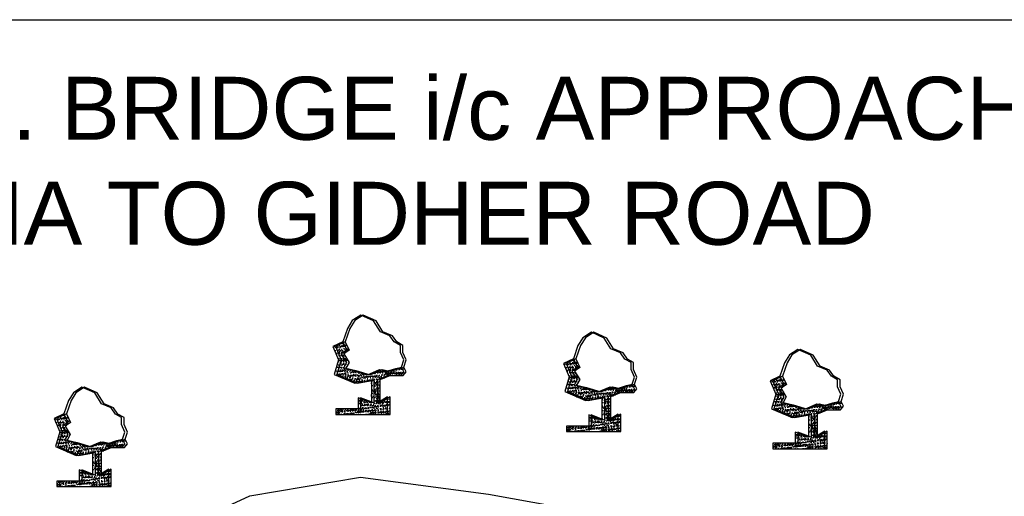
# Model space of a CAD drawing. Header units: inches. Extents: x -1841658761 to 3039153, y 1727 to 2165588347.
# Tile 22 of 41: x 10733 to 10816, y 4579 to 4619. Entities that reach past the tile are written whole.
import ezdxf

# ---------------------------------------------------------------- set-up
doc = ezdxf.new("R2010")
doc.units = ezdxf.units.IN
doc.header["$MEASUREMENT"] = 0
pattern_1 = [(50, (9851.66053, 4418.0434), (0.5715667, -0.0500056), [0.05976563, -0.65742187]), (355, (9851.66053, 4418.0434), (-0.11056747, 0.5994031), [0.0478125, -0.5259375]), (100.451444, (9851.70816, 4418.03924), (0.46099924, 0.5493975), [0.05079297, -0.55872262]), (46.1842, (9851.6605, 4418.2028), (0.85045794, -0.1318982), [0.0896484, -0.9861328]), (96.63564, (9851.7314, 4418.1918), (0.74480874, 0.77625076), [0.0761895, -0.8380844]), (351.18416, (9851.6605, 4418.2028), (0.7448087, 0.77625076), [0.07171875, -0.78890625]), (21, (9851.7402, 4418.16294), (0.4756603, -0.32083693), [0.05976563, -0.65742187]), (326, (9851.7402, 4418.16294), (0.1938919, 0.57785394), [0.0478125, -0.5259375]), (71.451445, (9851.77986, 4418.1362), (0.6695522, 0.257017), [0.05079296, -0.55872262]), (37.5, (9851.66053, 4418.0434), (0.009689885, 0.26527479), [0, -0.5195625, 0, -0.53390625, 0, -0.52792969]), (7.5, (9851.66053, 4418.0434), (0.20963354, 0.31429683), [0, -0.30440625, 0, -0.507609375, 0, -0.20121094]), (327.5, (9851.48283, 4418.0434), (0.425389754, -0.017973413), [0, -0.19921875, 0, -0.6215625, 0, -0.82476562]), (317.5, (9851.40314, 4418.0434), (0.46472648, 0.07977116), [0, -0.25898437, 0, -0.41278125, 0, -0.58570312])]
pattern_2 = [(50, (9834.25493, 4419.4921), (0.5715667, -0.0500056), [0.05976563, -0.65742187]), (355, (9834.2549, 4419.4921), (-0.11056747, 0.5994031), [0.0478125, -0.5259375]), (100.451444, (9834.30256, 4419.48795), (0.46099924, 0.5493975), [0.05079297, -0.55872262]), (46.1842, (9834.2549, 4419.6515), (0.85045794, -0.1318982), [0.0896484, -0.9861328]), (96.63564, (9834.3258, 4419.6405), (0.74480874, 0.77625076), [0.0761895, -0.8380844]), (351.18416, (9834.2549, 4419.6515), (0.7448087, 0.77625076), [0.07171875, -0.78890625]), (21, (9834.3346, 4419.61164), (0.4756603, -0.32083693), [0.05976563, -0.65742187]), (326, (9834.3346, 4419.61164), (0.1938919, 0.57785394), [0.0478125, -0.5259375]), (71.451445, (9834.37425, 4419.5849), (0.6695522, 0.257017), [0.05079296, -0.55872262]), (37.5, (9834.25493, 4419.49211), (0.009689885, 0.26527479), [0, -0.5195625, 0, -0.53390625, 0, -0.52792969]), (7.5, (9834.25493, 4419.4921), (0.20963354, 0.31429683), [0, -0.30440625, 0, -0.507609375, 0, -0.20121094]), (327.5, (9834.07722, 4419.49211), (0.425389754, -0.017973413), [0, -0.19921875, 0, -0.6215625, 0, -0.82476562]), (317.5, (9833.99754, 4419.4921), (0.46472648, 0.07977116), [0, -0.25898437, 0, -0.41278125, 0, -0.58570312])]
pattern_3 = [(50, (9814.8197, 4420.94123), (0.5715667, -0.0500056), [0.05976563, -0.65742187]), (355, (9814.8197, 4420.94123), (-0.11056747, 0.5994031), [0.0478125, -0.5259375]), (100.451444, (9814.8673, 4420.93707), (0.46099924, 0.5493975), [0.05079297, -0.55872262]), (46.1842, (9814.8197, 4421.1006), (0.85045794, -0.1318982), [0.0896484, -0.9861328]), (96.63564, (9814.89055, 4421.0896), (0.74480874, 0.77625076), [0.0761895, -0.8380844]), (351.18416, (9814.8197, 4421.1006), (0.7448087, 0.77625076), [0.07171875, -0.78890625]), (21, (9814.89937, 4421.06076), (0.4756603, -0.32083693), [0.05976563, -0.65742187]), (326, (9814.89937, 4421.06076), (0.1938919, 0.57785394), [0.0478125, -0.5259375]), (71.451445, (9814.939, 4421.03403), (0.6695522, 0.257017), [0.05079296, -0.55872262]), (37.5, (9814.81968, 4420.94123), (0.009689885, 0.26527479), [0, -0.5195625, 0, -0.53390625, 0, -0.52792969]), (7.5, (9814.81968, 4420.94123), (0.20963354, 0.31429683), [0, -0.30440625, 0, -0.507609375, 0, -0.20121094]), (327.5, (9814.64198, 4420.94123), (0.425389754, -0.017973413), [0, -0.19921875, 0, -0.6215625, 0, -0.82476562]), (317.5, (9814.5623, 4420.94123), (0.46472648, 0.07977116), [0, -0.25898437, 0, -0.41278125, 0, -0.58570312])]
pattern_4 = [(50, (9791.32306, 4414.856), (0.5715667, -0.0500056), [0.05976563, -0.65742187]), (355, (9791.32306, 4414.856), (-0.11056747, 0.5994031), [0.0478125, -0.5259375]), (100.451444, (9791.3707, 4414.85184), (0.46099924, 0.5493975), [0.05079297, -0.55872262]), (46.1842, (9791.32306, 4415.0154), (0.85045794, -0.1318982), [0.0896484, -0.9861328]), (96.63564, (9791.3939, 4415.0044), (0.74480874, 0.77625076), [0.0761895, -0.8380844]), (351.18416, (9791.32306, 4415.0154), (0.7448087, 0.77625076), [0.07171875, -0.78890625]), (21, (9791.40274, 4414.97553), (0.4756603, -0.32083693), [0.05976563, -0.65742187]), (326, (9791.40274, 4414.97553), (0.1938919, 0.57785394), [0.0478125, -0.5259375]), (71.451445, (9791.4424, 4414.9488), (0.6695522, 0.257017), [0.05079296, -0.55872262]), (37.5, (9791.32306, 4414.856), (0.009689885, 0.26527479), [0, -0.5195625, 0, -0.53390625, 0, -0.52792969]), (7.5, (9791.32306, 4414.856), (0.20963354, 0.31429683), [0, -0.30440625, 0, -0.507609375, 0, -0.20121094]), (327.5, (9791.14535, 4414.856), (0.425389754, -0.017973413), [0, -0.19921875, 0, -0.6215625, 0, -0.82476562]), (317.5, (9791.06566, 4414.856), (0.46472648, 0.07977116), [0, -0.25898437, 0, -0.41278125, 0, -0.58570312])]

msp = doc.modelspace()

# ---------------------------------------------------------------- hatches: boundary and pattern name
at = {"ltscale": 0.02}
h = msp.add_hatch(dxfattribs=at)
h.set_pattern_fill('AR-CONC', color=256, scale=0.079687)
h.set_pattern_definition([(50, (9814.6072, 4420.94123), (0.5715667, -0.0500056), [0.05976563, -0.65742187]), (355, (9814.6072, 4420.94123), (-0.11056747, 0.5994031), [0.0478125, -0.5259375]), (100.451444, (9814.6548, 4420.93707), (0.46099924, 0.5493975), [0.05079297, -0.55872262]), (46.1842, (9814.6072, 4421.1006), (0.85045794, -0.1318982), [0.0896484, -0.9861328]), (96.63564, (9814.67805, 4421.0896), (0.74480874, 0.77625076), [0.0761895, -0.8380844]), (351.18416, (9814.6072, 4421.1006), (0.7448087, 0.77625076), [0.07171875, -0.78890625]), (21, (9814.68687, 4421.06076), (0.4756603, -0.32083693), [0.05976563, -0.65742187]), (326, (9814.68687, 4421.06076), (0.1938919, 0.57785394), [0.0478125, -0.5259375]), (71.451445, (9814.7265, 4421.03403), (0.6695522, 0.257017), [0.05079296, -0.55872262]), (37.5, (9814.60718, 4420.94123), (0.009689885, 0.26527479), [0, -0.5195625, 0, -0.53390625, 0, -0.52792969]), (7.5, (9814.60718, 4420.94123), (0.20963354, 0.31429683), [0, -0.30440625, 0, -0.507609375, 0, -0.20121094]), (327.5, (9814.42948, 4420.94123), (0.425389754, -0.017973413), [0, -0.19921875, 0, -0.6215625, 0, -0.82476562]), (317.5, (9814.3498, 4420.94123), (0.46472648, 0.07977116), [0, -0.25898437, 0, -0.41278125, 0, -0.58570312])])
h.paths.add_polyline_path([(10760.15252, 4590.00202), (10760.42342, 4590.48947), (10759.98095, 4591.20259), (10760.44147, 4591.5095), (10760.09808, 4592.22345), (10759.27063, 4591.83284), (10759.75331, 4590.707), (10759.38557, 4589.46626), (10761.13236, 4588.73101), (10762.50986, 4588.9786), (10762.50986, 4587.06661), (10761.39116, 4587.49951), (10761.39116, 4586.56155), (10759.51461, 4586.56155), (10759.51461, 4586.09258), (10763.88118, 4586.09258), (10763.88118, 4587.57167), (10763.05118, 4587.06661), (10763.05118, 4589.05075), (10763.89012, 4589.38945), (10764.98164, 4589.38945), (10765.24111, 4589.69779), (10765.04156, 4590.09676), (10764.56966, 4589.98411), (10763.82526, 4589.73908), (10763.20794, 4589.88428), (10762.20028, 4589.4396), (10761.00131, 4589.81245)])
h = msp.add_hatch(dxfattribs=at)
h.set_pattern_fill('AR-CONC', color=256, scale=0.079687)
h.set_pattern_definition(pattern_3)
h.paths.add_polyline_path([(10760.36502, 4590.00202), (10760.63592, 4590.48947), (10760.19345, 4591.20259), (10760.65397, 4591.5095), (10760.31058, 4592.22345), (10759.48313, 4591.83284), (10759.96581, 4590.707), (10759.59807, 4589.46626), (10761.34486, 4588.73101), (10762.72236, 4588.9786), (10762.72236, 4587.06661), (10761.60366, 4587.49951), (10761.60366, 4586.56155), (10759.72711, 4586.56155), (10759.72711, 4586.09258), (10764.09368, 4586.09258), (10764.09368, 4587.57167), (10763.26368, 4587.06661), (10763.26368, 4589.05075), (10764.10262, 4589.38945), (10765.19414, 4589.38945), (10765.45361, 4589.69779), (10765.25406, 4590.09676), (10764.78216, 4589.98411), (10764.03776, 4589.73908), (10763.42044, 4589.88428), (10762.41278, 4589.4396), (10761.21381, 4589.81245)])
h = msp.add_hatch(dxfattribs=at)
h.set_pattern_fill('AR-CONC', color=256, scale=0.079687)
h.set_pattern_definition(pattern_3)
h.paths.add_polyline_path([(10760.36502, 4590.00202), (10760.63592, 4590.48947), (10760.19345, 4591.20259), (10760.65397, 4591.5095), (10760.31058, 4592.22345), (10759.48313, 4591.83284), (10759.96581, 4590.707), (10759.59807, 4589.46626), (10761.34486, 4588.73101), (10762.72236, 4588.9786), (10762.72236, 4587.06661), (10761.60366, 4587.49951), (10761.60366, 4586.56155), (10759.72711, 4586.56155), (10759.72711, 4586.09258), (10764.09368, 4586.09258), (10764.09368, 4587.57167), (10763.26368, 4587.06661), (10763.26368, 4589.05075), (10764.10262, 4589.38945), (10765.19414, 4589.38945), (10765.45361, 4589.69779), (10765.25406, 4590.09676), (10764.78216, 4589.98411), (10764.03776, 4589.73908), (10763.42044, 4589.88428), (10762.41278, 4589.4396), (10761.21381, 4589.81245)])
h = msp.add_hatch(dxfattribs=at)
h.set_pattern_fill('AR-CONC', color=256, scale=0.079687)
h.set_pattern_definition([(50, (9834.04243, 4419.4921), (0.5715667, -0.0500056), [0.05976563, -0.65742187]), (355, (9834.0424, 4419.4921), (-0.11056747, 0.5994031), [0.0478125, -0.5259375]), (100.451444, (9834.09006, 4419.48795), (0.46099924, 0.5493975), [0.05079297, -0.55872262]), (46.1842, (9834.0424, 4419.6515), (0.85045794, -0.1318982), [0.0896484, -0.9861328]), (96.63564, (9834.1133, 4419.6405), (0.74480874, 0.77625076), [0.0761895, -0.8380844]), (351.18416, (9834.0424, 4419.6515), (0.7448087, 0.77625076), [0.07171875, -0.78890625]), (21, (9834.1221, 4419.61164), (0.4756603, -0.32083693), [0.05976563, -0.65742187]), (326, (9834.1221, 4419.61164), (0.1938919, 0.57785394), [0.0478125, -0.5259375]), (71.451445, (9834.16175, 4419.5849), (0.6695522, 0.257017), [0.05079296, -0.55872262]), (37.5, (9834.04243, 4419.49211), (0.009689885, 0.26527479), [0, -0.5195625, 0, -0.53390625, 0, -0.52792969]), (7.5, (9834.04243, 4419.4921), (0.20963354, 0.31429683), [0, -0.30440625, 0, -0.507609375, 0, -0.20121094]), (327.5, (9833.86472, 4419.49211), (0.425389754, -0.017973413), [0, -0.19921875, 0, -0.6215625, 0, -0.82476562]), (317.5, (9833.78504, 4419.4921), (0.46472648, 0.07977116), [0, -0.25898437, 0, -0.41278125, 0, -0.58570312])])
h.paths.add_polyline_path([(10779.58777, 4588.5529), (10779.85866, 4589.04035), (10779.4162, 4589.75347), (10779.87672, 4590.06038), (10779.53332, 4590.77433), (10778.70588, 4590.38372), (10779.18856, 4589.25788), (10778.82081, 4588.01714), (10780.56761, 4587.28189), (10781.9451, 4587.52948), (10781.9451, 4585.61749), (10780.82641, 4586.05039), (10780.82641, 4585.11243), (10778.94985, 4585.11243), (10778.94985, 4584.64346), (10783.31643, 4584.64346), (10783.31643, 4586.12255), (10782.48643, 4585.61749), (10782.48643, 4587.60163), (10783.32536, 4587.94033), (10784.41689, 4587.94033), (10784.67636, 4588.24867), (10784.47681, 4588.64764), (10784.00491, 4588.53499), (10783.26051, 4588.28996), (10782.64319, 4588.43516), (10781.63553, 4587.99048), (10780.43656, 4588.36333)])
h = msp.add_hatch(dxfattribs=at)
h.set_pattern_fill('AR-CONC', color=256, scale=0.079687)
h.set_pattern_definition(pattern_2)
h.paths.add_polyline_path([(10779.80027, 4588.5529), (10780.07116, 4589.04035), (10779.6287, 4589.75347), (10780.08922, 4590.06038), (10779.74582, 4590.77433), (10778.91838, 4590.38372), (10779.40106, 4589.25788), (10779.03331, 4588.01714), (10780.78011, 4587.28189), (10782.1576, 4587.52948), (10782.1576, 4585.61749), (10781.03891, 4586.05039), (10781.03891, 4585.11243), (10779.16235, 4585.11243), (10779.16235, 4584.64346), (10783.52893, 4584.64346), (10783.52893, 4586.12255), (10782.69893, 4585.61749), (10782.69893, 4587.60163), (10783.53786, 4587.94033), (10784.62939, 4587.94033), (10784.88886, 4588.24867), (10784.68931, 4588.64764), (10784.21741, 4588.53499), (10783.47301, 4588.28996), (10782.85569, 4588.43516), (10781.84803, 4587.99048), (10780.64906, 4588.36333)])
h = msp.add_hatch(dxfattribs=at)
h.set_pattern_fill('AR-CONC', color=256, scale=0.079687)
h.set_pattern_definition(pattern_2)
h.paths.add_polyline_path([(10779.80027, 4588.5529), (10780.07116, 4589.04035), (10779.6287, 4589.75347), (10780.08922, 4590.06038), (10779.74582, 4590.77433), (10778.91838, 4590.38372), (10779.40106, 4589.25788), (10779.03331, 4588.01714), (10780.78011, 4587.28189), (10782.1576, 4587.52948), (10782.1576, 4585.61749), (10781.03891, 4586.05039), (10781.03891, 4585.11243), (10779.16235, 4585.11243), (10779.16235, 4584.64346), (10783.52893, 4584.64346), (10783.52893, 4586.12255), (10782.69893, 4585.61749), (10782.69893, 4587.60163), (10783.53786, 4587.94033), (10784.62939, 4587.94033), (10784.88886, 4588.24867), (10784.68931, 4588.64764), (10784.21741, 4588.53499), (10783.47301, 4588.28996), (10782.85569, 4588.43516), (10781.84803, 4587.99048), (10780.64906, 4588.36333)])
h = msp.add_hatch(dxfattribs=at)
h.set_pattern_fill('AR-CONC', color=256, scale=0.079687)
h.set_pattern_definition([(50, (9851.44803, 4418.0434), (0.5715667, -0.0500056), [0.05976563, -0.65742187]), (355, (9851.44803, 4418.0434), (-0.11056747, 0.5994031), [0.0478125, -0.5259375]), (100.451444, (9851.49566, 4418.03924), (0.46099924, 0.5493975), [0.05079297, -0.55872262]), (46.1842, (9851.448, 4418.2028), (0.85045794, -0.1318982), [0.0896484, -0.9861328]), (96.63564, (9851.5189, 4418.1918), (0.74480874, 0.77625076), [0.0761895, -0.8380844]), (351.18416, (9851.448, 4418.2028), (0.7448087, 0.77625076), [0.07171875, -0.78890625]), (21, (9851.5277, 4418.16294), (0.4756603, -0.32083693), [0.05976563, -0.65742187]), (326, (9851.5277, 4418.16294), (0.1938919, 0.57785394), [0.0478125, -0.5259375]), (71.451445, (9851.56736, 4418.1362), (0.6695522, 0.257017), [0.05079296, -0.55872262]), (37.5, (9851.44803, 4418.0434), (0.009689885, 0.26527479), [0, -0.5195625, 0, -0.53390625, 0, -0.52792969]), (7.5, (9851.44803, 4418.0434), (0.20963354, 0.31429683), [0, -0.30440625, 0, -0.507609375, 0, -0.20121094]), (327.5, (9851.27033, 4418.0434), (0.425389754, -0.017973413), [0, -0.19921875, 0, -0.6215625, 0, -0.82476562]), (317.5, (9851.19064, 4418.0434), (0.46472648, 0.07977116), [0, -0.25898437, 0, -0.41278125, 0, -0.58570312])])
h.paths.add_polyline_path([(10796.99338, 4587.10419), (10797.26427, 4587.59164), (10796.8218, 4588.30476), (10797.28232, 4588.61167), (10796.93893, 4589.32562), (10796.11149, 4588.93502), (10796.59416, 4587.80917), (10796.22642, 4586.56844), (10797.97321, 4585.83319), (10799.35071, 4586.08078), (10799.35071, 4584.16878), (10798.23201, 4584.60169), (10798.23201, 4583.66373), (10796.35546, 4583.66373), (10796.35546, 4583.19475), (10800.72203, 4583.19475), (10800.72203, 4584.67384), (10799.89203, 4584.16878), (10799.89203, 4586.15293), (10800.73097, 4586.49163), (10801.8225, 4586.49163), (10802.08196, 4586.79996), (10801.88241, 4587.19893), (10801.41051, 4587.08628), (10800.66611, 4586.84125), (10800.0488, 4586.98645), (10799.04113, 4586.54177), (10797.84217, 4586.91463)])
h = msp.add_hatch(dxfattribs=at)
h.set_pattern_fill('AR-CONC', color=256, scale=0.079687)
h.set_pattern_definition(pattern_1)
h.paths.add_polyline_path([(10797.20588, 4587.10419), (10797.47677, 4587.59164), (10797.0343, 4588.30476), (10797.49482, 4588.61167), (10797.15143, 4589.32562), (10796.32399, 4588.93502), (10796.80666, 4587.80917), (10796.43892, 4586.56844), (10798.18571, 4585.83319), (10799.56321, 4586.08078), (10799.56321, 4584.16878), (10798.44451, 4584.60169), (10798.44451, 4583.66373), (10796.56796, 4583.66373), (10796.56796, 4583.19475), (10800.93453, 4583.19475), (10800.93453, 4584.67384), (10800.10453, 4584.16878), (10800.10453, 4586.15293), (10800.94347, 4586.49163), (10802.035, 4586.49163), (10802.29446, 4586.79996), (10802.09491, 4587.19893), (10801.62301, 4587.08628), (10800.87861, 4586.84125), (10800.2613, 4586.98645), (10799.25363, 4586.54177), (10798.05467, 4586.91463)])
h = msp.add_hatch(dxfattribs=at)
h.set_pattern_fill('AR-CONC', color=256, scale=0.079687)
h.set_pattern_definition(pattern_1)
h.paths.add_polyline_path([(10797.20588, 4587.10419), (10797.47677, 4587.59164), (10797.0343, 4588.30476), (10797.49482, 4588.61167), (10797.15143, 4589.32562), (10796.32399, 4588.93502), (10796.80666, 4587.80917), (10796.43892, 4586.56844), (10798.18571, 4585.83319), (10799.56321, 4586.08078), (10799.56321, 4584.16878), (10798.44451, 4584.60169), (10798.44451, 4583.66373), (10796.56796, 4583.66373), (10796.56796, 4583.19475), (10800.93453, 4583.19475), (10800.93453, 4584.67384), (10800.10453, 4584.16878), (10800.10453, 4586.15293), (10800.94347, 4586.49163), (10802.035, 4586.49163), (10802.29446, 4586.79996), (10802.09491, 4587.19893), (10801.62301, 4587.08628), (10800.87861, 4586.84125), (10800.2613, 4586.98645), (10799.25363, 4586.54177), (10798.05467, 4586.91463)])
h = msp.add_hatch(dxfattribs=at)
h.set_pattern_fill('AR-CONC', color=256, scale=0.079687)
h.set_pattern_definition([(50, (9791.11056, 4414.856), (0.5715667, -0.0500056), [0.05976563, -0.65742187]), (355, (9791.11056, 4414.856), (-0.11056747, 0.5994031), [0.0478125, -0.5259375]), (100.451444, (9791.1582, 4414.85184), (0.46099924, 0.5493975), [0.05079297, -0.55872262]), (46.1842, (9791.11056, 4415.0154), (0.85045794, -0.1318982), [0.0896484, -0.9861328]), (96.63564, (9791.1814, 4415.0044), (0.74480874, 0.77625076), [0.0761895, -0.8380844]), (351.18416, (9791.11056, 4415.0154), (0.7448087, 0.77625076), [0.07171875, -0.78890625]), (21, (9791.19024, 4414.97553), (0.4756603, -0.32083693), [0.05976563, -0.65742187]), (326, (9791.19024, 4414.97553), (0.1938919, 0.57785394), [0.0478125, -0.5259375]), (71.451445, (9791.2299, 4414.9488), (0.6695522, 0.257017), [0.05079296, -0.55872262]), (37.5, (9791.11056, 4414.856), (0.009689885, 0.26527479), [0, -0.5195625, 0, -0.53390625, 0, -0.52792969]), (7.5, (9791.11056, 4414.856), (0.20963354, 0.31429683), [0, -0.30440625, 0, -0.507609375, 0, -0.20121094]), (327.5, (9790.93285, 4414.856), (0.425389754, -0.017973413), [0, -0.19921875, 0, -0.6215625, 0, -0.82476562]), (317.5, (9790.85316, 4414.856), (0.46472648, 0.07977116), [0, -0.25898437, 0, -0.41278125, 0, -0.58570312])])
h.paths.add_polyline_path([(10736.6559, 4583.91679), (10736.92679, 4584.40424), (10736.48433, 4585.11736), (10736.94485, 4585.42427), (10736.60145, 4586.13822), (10735.77401, 4585.74762), (10736.25668, 4584.62177), (10735.88894, 4583.38103), (10737.63574, 4582.64578), (10739.01323, 4582.89338), (10739.01323, 4580.98138), (10737.89453, 4581.41428), (10737.89453, 4580.47632), (10736.01798, 4580.47632), (10736.01798, 4580.00735), (10740.38456, 4580.00735), (10740.38456, 4581.48644), (10739.55455, 4580.98138), (10739.55455, 4582.96552), (10740.39349, 4583.30422), (10741.48502, 4583.30422), (10741.74448, 4583.61256), (10741.54494, 4584.01153), (10741.07304, 4583.89888), (10740.32864, 4583.65385), (10739.71132, 4583.79905), (10738.70365, 4583.35437), (10737.50469, 4583.72723)])
h = msp.add_hatch(dxfattribs=at)
h.set_pattern_fill('AR-CONC', color=256, scale=0.079687)
h.set_pattern_definition(pattern_4)
h.paths.add_polyline_path([(10736.8684, 4583.91679), (10737.13929, 4584.40424), (10736.69683, 4585.11736), (10737.15735, 4585.42427), (10736.81395, 4586.13822), (10735.98651, 4585.74762), (10736.46918, 4584.62177), (10736.10144, 4583.38103), (10737.84824, 4582.64578), (10739.22573, 4582.89338), (10739.22573, 4580.98138), (10738.10703, 4581.41428), (10738.10703, 4580.47632), (10736.23048, 4580.47632), (10736.23048, 4580.00735), (10740.59706, 4580.00735), (10740.59706, 4581.48644), (10739.76705, 4580.98138), (10739.76705, 4582.96552), (10740.60599, 4583.30422), (10741.69752, 4583.30422), (10741.95698, 4583.61256), (10741.75744, 4584.01153), (10741.28554, 4583.89888), (10740.54114, 4583.65385), (10739.92382, 4583.79905), (10738.91615, 4583.35437), (10737.71719, 4583.72723)])
h = msp.add_hatch(dxfattribs=at)
h.set_pattern_fill('AR-CONC', color=256, scale=0.079687)
h.set_pattern_definition(pattern_4)
h.paths.add_polyline_path([(10736.8684, 4583.91679), (10737.13929, 4584.40424), (10736.69683, 4585.11736), (10737.15735, 4585.42427), (10736.81395, 4586.13822), (10735.98651, 4585.74762), (10736.46918, 4584.62177), (10736.10144, 4583.38103), (10737.84824, 4582.64578), (10739.22573, 4582.89338), (10739.22573, 4580.98138), (10738.10703, 4581.41428), (10738.10703, 4580.47632), (10736.23048, 4580.47632), (10736.23048, 4580.00735), (10740.59706, 4580.00735), (10740.59706, 4581.48644), (10739.76705, 4580.98138), (10739.76705, 4582.96552), (10740.60599, 4583.30422), (10741.69752, 4583.30422), (10741.95698, 4583.61256), (10741.75744, 4584.01153), (10741.28554, 4583.89888), (10740.54114, 4583.65385), (10739.92382, 4583.79905), (10738.91615, 4583.35437), (10737.71719, 4583.72723)])

# ---------------------------------------------------------------- linework, layer by layer
for p, q in [((10546.34989, 4619.39741), (10902.89181, 4619.39741)), ((10546.56239, 4619.39741), (10903.10431, 4619.39741)), ((10546.56239, 4619.39741), (10903.10431, 4619.39741)), ((10761.61504, 4594.47515), (10760.90253, 4594.01562)), ((10761.82754, 4594.47515), (10761.11503, 4594.01562)), ((10761.82754, 4594.47515), (10761.11503, 4594.01562)), ((10762.6953, 4593.99264), (10761.61504, 4594.47515)), ((10762.9078, 4593.99264), (10761.82754, 4594.47515)), ((10762.9078, 4593.99264), (10761.82754, 4594.47515)), ((10760.48881, 4593.3493), (10760.09808, 4592.22345)), ((10760.70131, 4593.3493), (10760.31058, 4592.22345)), ((10760.70131, 4593.3493), (10760.31058, 4592.22345)), ((10760.90253, 4594.01562), (10760.48881, 4593.3493)), ((10761.11503, 4594.01562), (10760.70131, 4593.3493)), ((10761.11503, 4594.01562), (10760.70131, 4593.3493)), ((10763.2699, 4593.07358), (10762.6953, 4593.99264)), ((10763.4824, 4593.07358), (10762.9078, 4593.99264)), ((10763.4824, 4593.07358), (10762.9078, 4593.99264)), ((10764.07435, 4592.72893), (10763.2699, 4593.07358)), ((10764.28685, 4592.72893), (10763.4824, 4593.07358)), ((10764.28685, 4592.72893), (10763.4824, 4593.07358)), ((10764.443, 4592.21135), (10764.07435, 4592.72893)), ((10764.6555, 4592.21135), (10764.28685, 4592.72893)), ((10764.6555, 4592.21135), (10764.28685, 4592.72893)), ((10780.33777, 4592.5665), (10779.92405, 4591.90018)), ((10780.55027, 4592.5665), (10780.13655, 4591.90018)), ((10780.55027, 4592.5665), (10780.13655, 4591.90018)), ((10781.05028, 4593.02603), (10780.33777, 4592.5665)), ((10781.26278, 4593.02603), (10780.55027, 4592.5665)), ((10781.26278, 4593.02603), (10780.55027, 4592.5665)), ((10782.13055, 4592.54352), (10781.05028, 4593.02603)), ((10782.34305, 4592.54352), (10781.26278, 4593.02603)), ((10782.34305, 4592.54352), (10781.26278, 4593.02603)), ((10782.70515, 4591.62446), (10782.13055, 4592.54352)), ((10782.91765, 4591.62446), (10782.34305, 4592.54352)), ((10782.91765, 4591.62446), (10782.34305, 4592.54352)), ((10760.09808, 4592.22345), (10759.27063, 4591.83284)), ((10759.27063, 4591.83284), (10759.75331, 4590.707)), ((10760.31058, 4592.22345), (10759.48313, 4591.83284)), ((10760.31058, 4592.22345), (10759.48313, 4591.83284)), ((10759.48313, 4591.83284), (10759.96581, 4590.707)), ((10759.48313, 4591.83284), (10759.96581, 4590.707)), ((10760.09808, 4592.22345), (10760.44147, 4591.5095)), ((10760.31058, 4592.22345), (10760.65397, 4591.5095)), ((10760.31058, 4592.22345), (10760.65397, 4591.5095)), ((10764.9577, 4591.92409), (10764.443, 4592.21135)), ((10765.1702, 4591.92409), (10764.6555, 4592.21135)), ((10765.1702, 4591.92409), (10764.6555, 4592.21135)), ((10764.9577, 4591.32998), (10764.9577, 4591.92409)), ((10765.1702, 4591.32998), (10765.1702, 4591.92409)), ((10765.1702, 4591.32998), (10765.1702, 4591.92409)), ((10779.92405, 4591.90018), (10779.53332, 4590.77433)), ((10780.13655, 4591.90018), (10779.74582, 4590.77433)), ((10780.13655, 4591.90018), (10779.74582, 4590.77433)), ((10783.5096, 4591.27981), (10782.70515, 4591.62446)), ((10783.7221, 4591.27981), (10782.91765, 4591.62446)), ((10783.7221, 4591.27981), (10782.91765, 4591.62446)), ((10760.44147, 4591.5095), (10759.98095, 4591.20259)), ((10759.98095, 4591.20259), (10760.42342, 4590.48947)), ((10760.65397, 4591.5095), (10760.19345, 4591.20259)), ((10760.65397, 4591.5095), (10760.19345, 4591.20259)), ((10760.19345, 4591.20259), (10760.63592, 4590.48947)), ((10760.19345, 4591.20259), (10760.63592, 4590.48947)), ((10765.24111, 4590.6952), (10764.9577, 4591.32998)), ((10765.45361, 4590.6952), (10765.1702, 4591.32998)), ((10765.45361, 4590.6952), (10765.1702, 4591.32998)), ((10779.53332, 4590.77433), (10778.70588, 4590.38372)), ((10779.74582, 4590.77433), (10778.91838, 4590.38372)), ((10779.74582, 4590.77433), (10778.91838, 4590.38372)), ((10779.53332, 4590.77433), (10779.87672, 4590.06038)), ((10779.74582, 4590.77433), (10780.08922, 4590.06038)), ((10779.74582, 4590.77433), (10780.08922, 4590.06038)), ((10783.87825, 4590.76223), (10783.5096, 4591.27981)), ((10784.09075, 4590.76223), (10783.7221, 4591.27981)), ((10784.09075, 4590.76223), (10783.7221, 4591.27981)), ((10797.74338, 4591.11779), (10797.32966, 4590.45147)), ((10797.95588, 4591.11779), (10797.54216, 4590.45147)), ((10797.95588, 4591.11779), (10797.54216, 4590.45147)), ((10798.45589, 4591.57732), (10797.74338, 4591.11779)), ((10798.66839, 4591.57732), (10797.95588, 4591.11779)), ((10798.66839, 4591.57732), (10797.95588, 4591.11779)), ((10799.53615, 4591.09482), (10798.45589, 4591.57732)), ((10799.74865, 4591.09482), (10798.66839, 4591.57732)), ((10799.74865, 4591.09482), (10798.66839, 4591.57732)), ((10800.11076, 4590.17575), (10799.53615, 4591.09482)), ((10800.32326, 4590.17575), (10799.74865, 4591.09482)), ((10800.32326, 4590.17575), (10799.74865, 4591.09482)), ((10759.75331, 4590.707), (10759.38557, 4589.46626)), ((10759.96581, 4590.707), (10759.59807, 4589.46626)), ((10759.96581, 4590.707), (10759.59807, 4589.46626)), ((10760.42342, 4590.48947), (10760.15252, 4590.00202)), ((10760.15252, 4590.00202), (10761.00131, 4589.81245)), ((10760.63592, 4590.48947), (10760.36502, 4590.00202)), ((10760.63592, 4590.48947), (10760.36502, 4590.00202)), ((10760.36502, 4590.00202), (10761.21381, 4589.81245)), ((10760.36502, 4590.00202), (10761.21381, 4589.81245)), ((10763.82526, 4589.73908), (10764.56966, 4589.98411)), ((10764.03776, 4589.73908), (10764.78216, 4589.98411)), ((10764.03776, 4589.73908), (10764.78216, 4589.98411)), ((10764.56966, 4589.98411), (10765.04156, 4590.09676)), ((10764.78216, 4589.98411), (10765.25406, 4590.09676)), ((10764.78216, 4589.98411), (10765.25406, 4590.09676)), ((10765.04156, 4590.09676), (10765.24111, 4590.6952)), ((10765.24111, 4589.69779), (10765.04156, 4590.09676)), ((10765.25406, 4590.09676), (10765.45361, 4590.6952)), ((10765.25406, 4590.09676), (10765.45361, 4590.6952)), ((10765.45361, 4589.69779), (10765.25406, 4590.09676)), ((10765.45361, 4589.69779), (10765.25406, 4590.09676)), ((10778.70588, 4590.38372), (10779.18856, 4589.25788)), ((10778.91838, 4590.38372), (10779.40106, 4589.25788)), ((10778.91838, 4590.38372), (10779.40106, 4589.25788)), ((10779.87672, 4590.06038), (10779.4162, 4589.75347)), ((10780.08922, 4590.06038), (10779.6287, 4589.75347)), ((10780.08922, 4590.06038), (10779.6287, 4589.75347)), ((10784.39294, 4590.47497), (10783.87825, 4590.76223)), ((10784.60544, 4590.47497), (10784.09075, 4590.76223)), ((10784.60544, 4590.47497), (10784.09075, 4590.76223)), ((10784.39294, 4589.88086), (10784.39294, 4590.47497)), ((10784.60544, 4589.88086), (10784.60544, 4590.47497)), ((10784.60544, 4589.88086), (10784.60544, 4590.47497)), ((10797.32966, 4590.45147), (10796.93893, 4589.32562)), ((10797.54216, 4590.45147), (10797.15143, 4589.32562)), ((10797.54216, 4590.45147), (10797.15143, 4589.32562)), ((10800.91521, 4589.83111), (10800.11076, 4590.17575)), ((10801.12771, 4589.83111), (10800.32326, 4590.17575)), ((10801.12771, 4589.83111), (10800.32326, 4590.17575)), ((10759.38557, 4589.46626), (10761.13236, 4588.73101)), ((10759.59807, 4589.46626), (10761.34486, 4588.73101)), ((10759.59807, 4589.46626), (10761.34486, 4588.73101)), ((10761.00131, 4589.81245), (10762.20028, 4589.4396)), ((10761.21381, 4589.81245), (10762.41278, 4589.4396)), ((10761.21381, 4589.81245), (10762.41278, 4589.4396)), ((10762.20028, 4589.4396), (10763.20794, 4589.88428)), ((10762.41278, 4589.4396), (10763.42044, 4589.88428)), ((10762.41278, 4589.4396), (10763.42044, 4589.88428)), ((10763.05118, 4589.05075), (10763.89012, 4589.38945)), ((10763.20794, 4589.88428), (10763.82526, 4589.73908)), ((10763.26368, 4589.05075), (10764.10262, 4589.38945)), ((10763.26368, 4589.05075), (10764.10262, 4589.38945)), ((10763.42044, 4589.88428), (10764.03776, 4589.73908)), ((10763.42044, 4589.88428), (10764.03776, 4589.73908)), ((10763.89012, 4589.38945), (10764.98164, 4589.38945)), ((10764.10262, 4589.38945), (10765.19414, 4589.38945)), ((10764.10262, 4589.38945), (10765.19414, 4589.38945)), ((10764.98164, 4589.38945), (10765.24111, 4589.69779)), ((10765.19414, 4589.38945), (10765.45361, 4589.69779)), ((10765.19414, 4589.38945), (10765.45361, 4589.69779)), ((10779.18856, 4589.25788), (10778.82081, 4588.01714)), ((10779.40106, 4589.25788), (10779.03331, 4588.01714)), ((10779.40106, 4589.25788), (10779.03331, 4588.01714)), ((10779.4162, 4589.75347), (10779.85866, 4589.04035)), ((10779.6287, 4589.75347), (10780.07116, 4589.04035)), ((10779.6287, 4589.75347), (10780.07116, 4589.04035)), ((10784.67636, 4589.24608), (10784.39294, 4589.88086)), ((10784.47681, 4588.64764), (10784.67636, 4589.24608)), ((10784.88886, 4589.24608), (10784.60544, 4589.88086)), ((10784.88886, 4589.24608), (10784.60544, 4589.88086)), ((10784.68931, 4588.64764), (10784.88886, 4589.24608)), ((10784.68931, 4588.64764), (10784.88886, 4589.24608)), ((10796.93893, 4589.32562), (10796.11149, 4588.93502)), ((10797.15143, 4589.32562), (10796.32399, 4588.93502)), ((10797.15143, 4589.32562), (10796.32399, 4588.93502)), ((10796.93893, 4589.32562), (10797.28232, 4588.61167)), ((10797.15143, 4589.32562), (10797.49482, 4588.61167)), ((10797.15143, 4589.32562), (10797.49482, 4588.61167)), ((10801.28385, 4589.31353), (10800.91521, 4589.83111)), ((10801.49635, 4589.31353), (10801.12771, 4589.83111)), ((10801.49635, 4589.31353), (10801.12771, 4589.83111)), ((10801.79855, 4589.02626), (10801.28385, 4589.31353)), ((10802.01105, 4589.02626), (10801.49635, 4589.31353)), ((10802.01105, 4589.02626), (10801.49635, 4589.31353)), ((10738.11841, 4588.38992), (10737.4059, 4587.93039)), ((10738.33091, 4588.38992), (10737.6184, 4587.93039)), ((10738.33091, 4588.38992), (10737.6184, 4587.93039)), ((10739.19868, 4587.90742), (10738.11841, 4588.38992)), ((10739.41118, 4587.90742), (10738.33091, 4588.38992)), ((10739.41118, 4587.90742), (10738.33091, 4588.38992)), ((10761.13236, 4588.73101), (10762.50986, 4588.9786)), ((10761.34486, 4588.73101), (10762.72236, 4588.9786)), ((10761.34486, 4588.73101), (10762.72236, 4588.9786)), ((10762.50986, 4588.9786), (10762.50986, 4587.06661)), ((10762.72236, 4588.9786), (10762.72236, 4587.06661)), ((10762.72236, 4588.9786), (10762.72236, 4587.06661)), ((10763.05118, 4587.06661), (10763.05118, 4589.05075)), ((10763.26368, 4587.06661), (10763.26368, 4589.05075)), ((10763.26368, 4587.06661), (10763.26368, 4589.05075)), ((10779.85866, 4589.04035), (10779.58777, 4588.5529)), ((10779.58777, 4588.5529), (10780.43656, 4588.36333)), ((10780.07116, 4589.04035), (10779.80027, 4588.5529)), ((10780.07116, 4589.04035), (10779.80027, 4588.5529)), ((10779.80027, 4588.5529), (10780.64906, 4588.36333)), ((10779.80027, 4588.5529), (10780.64906, 4588.36333)), ((10780.43656, 4588.36333), (10781.63553, 4587.99048)), ((10780.64906, 4588.36333), (10781.84803, 4587.99048)), ((10780.64906, 4588.36333), (10781.84803, 4587.99048)), ((10781.63553, 4587.99048), (10782.64319, 4588.43516)), ((10781.84803, 4587.99048), (10782.85569, 4588.43516)), ((10781.84803, 4587.99048), (10782.85569, 4588.43516)), ((10782.64319, 4588.43516), (10783.26051, 4588.28996)), ((10782.85569, 4588.43516), (10783.47301, 4588.28996)), ((10782.85569, 4588.43516), (10783.47301, 4588.28996)), ((10783.26051, 4588.28996), (10784.00491, 4588.53499)), ((10783.47301, 4588.28996), (10784.21741, 4588.53499)), ((10783.47301, 4588.28996), (10784.21741, 4588.53499)), ((10784.00491, 4588.53499), (10784.47681, 4588.64764)), ((10784.21741, 4588.53499), (10784.68931, 4588.64764)), ((10784.21741, 4588.53499), (10784.68931, 4588.64764)), ((10784.67636, 4588.24867), (10784.47681, 4588.64764)), ((10784.88886, 4588.24867), (10784.68931, 4588.64764)), ((10784.88886, 4588.24867), (10784.68931, 4588.64764)), ((10796.11149, 4588.93502), (10796.59416, 4587.80917)), ((10796.32399, 4588.93502), (10796.80666, 4587.80917)), ((10796.32399, 4588.93502), (10796.80666, 4587.80917)), ((10797.28232, 4588.61167), (10796.8218, 4588.30476)), ((10796.8218, 4588.30476), (10797.26427, 4587.59164)), ((10797.49482, 4588.61167), (10797.0343, 4588.30476)), ((10797.49482, 4588.61167), (10797.0343, 4588.30476)), ((10797.0343, 4588.30476), (10797.47677, 4587.59164)), ((10797.0343, 4588.30476), (10797.47677, 4587.59164)), ((10801.79855, 4588.43215), (10801.79855, 4589.02626)), ((10802.08196, 4587.79737), (10801.79855, 4588.43215)), ((10802.01105, 4588.43215), (10802.01105, 4589.02626)), ((10802.01105, 4588.43215), (10802.01105, 4589.02626)), ((10802.29446, 4587.79737), (10802.01105, 4588.43215)), ((10802.29446, 4587.79737), (10802.01105, 4588.43215)), ((10737.4059, 4587.93039), (10736.99218, 4587.26407)), ((10737.6184, 4587.93039), (10737.20468, 4587.26407)), ((10737.6184, 4587.93039), (10737.20468, 4587.26407)), ((10739.77328, 4586.98835), (10739.19868, 4587.90742)), ((10739.98578, 4586.98835), (10739.41118, 4587.90742)), ((10739.98578, 4586.98835), (10739.41118, 4587.90742)), ((10762.50986, 4587.06661), (10761.39116, 4587.49951)), ((10761.39116, 4587.49951), (10761.39116, 4586.56155)), ((10762.72236, 4587.06661), (10761.60366, 4587.49951)), ((10761.60366, 4587.49951), (10761.60366, 4586.56155)), ((10762.72236, 4587.06661), (10761.60366, 4587.49951)), ((10761.60366, 4587.49951), (10761.60366, 4586.56155)), ((10763.88118, 4587.57167), (10763.05118, 4587.06661)), ((10764.09368, 4587.57167), (10763.26368, 4587.06661)), ((10764.09368, 4587.57167), (10763.26368, 4587.06661)), ((10763.88118, 4586.09258), (10763.88118, 4587.57167)), ((10764.09368, 4586.09258), (10764.09368, 4587.57167)), ((10764.09368, 4586.09258), (10764.09368, 4587.57167)), ((10778.82081, 4588.01714), (10780.56761, 4587.28189)), ((10779.03331, 4588.01714), (10780.78011, 4587.28189)), ((10779.03331, 4588.01714), (10780.78011, 4587.28189)), ((10780.56761, 4587.28189), (10781.9451, 4587.52948)), ((10780.78011, 4587.28189), (10782.1576, 4587.52948)), ((10780.78011, 4587.28189), (10782.1576, 4587.52948)), ((10781.9451, 4587.52948), (10781.9451, 4585.61749)), ((10782.1576, 4587.52948), (10782.1576, 4585.61749)), ((10782.1576, 4587.52948), (10782.1576, 4585.61749)), ((10782.48643, 4587.60163), (10783.32536, 4587.94033)), ((10782.48643, 4585.61749), (10782.48643, 4587.60163)), ((10782.69893, 4587.60163), (10783.53786, 4587.94033)), ((10782.69893, 4587.60163), (10783.53786, 4587.94033)), ((10782.69893, 4585.61749), (10782.69893, 4587.60163)), ((10782.69893, 4585.61749), (10782.69893, 4587.60163)), ((10783.32536, 4587.94033), (10784.41689, 4587.94033)), ((10783.53786, 4587.94033), (10784.62939, 4587.94033)), ((10783.53786, 4587.94033), (10784.62939, 4587.94033)), ((10784.41689, 4587.94033), (10784.67636, 4588.24867)), ((10784.62939, 4587.94033), (10784.88886, 4588.24867)), ((10784.62939, 4587.94033), (10784.88886, 4588.24867)), ((10796.59416, 4587.80917), (10796.22642, 4586.56844)), ((10796.80666, 4587.80917), (10796.43892, 4586.56844)), ((10796.80666, 4587.80917), (10796.43892, 4586.56844)), ((10797.26427, 4587.59164), (10796.99338, 4587.10419)), ((10797.47677, 4587.59164), (10797.20588, 4587.10419)), ((10797.47677, 4587.59164), (10797.20588, 4587.10419)), ((10801.88241, 4587.19893), (10802.08196, 4587.79737)), ((10802.09491, 4587.19893), (10802.29446, 4587.79737)), ((10802.09491, 4587.19893), (10802.29446, 4587.79737)), ((10736.99218, 4587.26407), (10736.60145, 4586.13822)), ((10737.20468, 4587.26407), (10736.81395, 4586.13822)), ((10737.20468, 4587.26407), (10736.81395, 4586.13822)), ((10740.57773, 4586.6437), (10739.77328, 4586.98835)), ((10740.79023, 4586.6437), (10739.98578, 4586.98835)), ((10740.79023, 4586.6437), (10739.98578, 4586.98835)), ((10740.94637, 4586.12612), (10740.57773, 4586.6437)), ((10741.15887, 4586.12612), (10740.79023, 4586.6437)), ((10741.15887, 4586.12612), (10740.79023, 4586.6437)), ((10796.99338, 4587.10419), (10797.84217, 4586.91463)), ((10797.20588, 4587.10419), (10798.05467, 4586.91463)), ((10797.20588, 4587.10419), (10798.05467, 4586.91463)), ((10797.84217, 4586.91463), (10799.04113, 4586.54177)), ((10798.05467, 4586.91463), (10799.25363, 4586.54177)), ((10798.05467, 4586.91463), (10799.25363, 4586.54177)), ((10799.04113, 4586.54177), (10800.0488, 4586.98645)), ((10799.25363, 4586.54177), (10800.2613, 4586.98645)), ((10799.25363, 4586.54177), (10800.2613, 4586.98645)), ((10800.0488, 4586.98645), (10800.66611, 4586.84125)), ((10800.2613, 4586.98645), (10800.87861, 4586.84125)), ((10800.2613, 4586.98645), (10800.87861, 4586.84125)), ((10800.66611, 4586.84125), (10801.41051, 4587.08628)), ((10800.87861, 4586.84125), (10801.62301, 4587.08628)), ((10800.87861, 4586.84125), (10801.62301, 4587.08628)), ((10801.41051, 4587.08628), (10801.88241, 4587.19893)), ((10801.62301, 4587.08628), (10802.09491, 4587.19893)), ((10801.62301, 4587.08628), (10802.09491, 4587.19893)), ((10801.8225, 4586.49163), (10802.08196, 4586.79996)), ((10802.08196, 4586.79996), (10801.88241, 4587.19893)), ((10802.035, 4586.49163), (10802.29446, 4586.79996)), ((10802.035, 4586.49163), (10802.29446, 4586.79996)), ((10802.29446, 4586.79996), (10802.09491, 4587.19893)), ((10802.29446, 4586.79996), (10802.09491, 4587.19893)), ((10736.60145, 4586.13822), (10735.77401, 4585.74762)), ((10736.81395, 4586.13822), (10735.98651, 4585.74762)), ((10736.81395, 4586.13822), (10735.98651, 4585.74762)), ((10736.60145, 4586.13822), (10736.94485, 4585.42427)), ((10736.81395, 4586.13822), (10737.15735, 4585.42427)), ((10736.81395, 4586.13822), (10737.15735, 4585.42427)), ((10741.46107, 4585.83886), (10740.94637, 4586.12612)), ((10741.67357, 4585.83886), (10741.15887, 4586.12612)), ((10741.67357, 4585.83886), (10741.15887, 4586.12612)), ((10741.46107, 4585.24475), (10741.46107, 4585.83886)), ((10741.67357, 4585.24475), (10741.67357, 4585.83886)), ((10741.67357, 4585.24475), (10741.67357, 4585.83886)), ((10761.39116, 4586.56155), (10759.51461, 4586.56155)), ((10759.51461, 4586.56155), (10759.51461, 4586.09258)), ((10759.51461, 4586.09258), (10763.88118, 4586.09258)), ((10761.60366, 4586.56155), (10759.72711, 4586.56155)), ((10759.72711, 4586.56155), (10759.72711, 4586.09258)), ((10761.60366, 4586.56155), (10759.72711, 4586.56155)), ((10759.72711, 4586.56155), (10759.72711, 4586.09258)), ((10759.72711, 4586.09258), (10764.09368, 4586.09258)), ((10759.72711, 4586.09258), (10764.09368, 4586.09258)), ((10781.9451, 4585.61749), (10780.82641, 4586.05039)), ((10780.82641, 4586.05039), (10780.82641, 4585.11243)), ((10782.1576, 4585.61749), (10781.03891, 4586.05039)), ((10781.03891, 4586.05039), (10781.03891, 4585.11243)), ((10782.1576, 4585.61749), (10781.03891, 4586.05039)), ((10781.03891, 4586.05039), (10781.03891, 4585.11243)), ((10783.31643, 4586.12255), (10782.48643, 4585.61749)), ((10783.52893, 4586.12255), (10782.69893, 4585.61749)), ((10783.52893, 4586.12255), (10782.69893, 4585.61749)), ((10783.31643, 4584.64346), (10783.31643, 4586.12255)), ((10783.52893, 4584.64346), (10783.52893, 4586.12255)), ((10783.52893, 4584.64346), (10783.52893, 4586.12255)), ((10796.22642, 4586.56844), (10797.97321, 4585.83319)), ((10796.43892, 4586.56844), (10798.18571, 4585.83319)), ((10796.43892, 4586.56844), (10798.18571, 4585.83319)), ((10797.97321, 4585.83319), (10799.35071, 4586.08078)), ((10798.18571, 4585.83319), (10799.56321, 4586.08078)), ((10798.18571, 4585.83319), (10799.56321, 4586.08078)), ((10799.35071, 4586.08078), (10799.35071, 4584.16878)), ((10799.56321, 4586.08078), (10799.56321, 4584.16878)), ((10799.56321, 4586.08078), (10799.56321, 4584.16878)), ((10799.89203, 4586.15293), (10800.73097, 4586.49163)), ((10799.89203, 4584.16878), (10799.89203, 4586.15293)), ((10800.10453, 4586.15293), (10800.94347, 4586.49163)), ((10800.10453, 4586.15293), (10800.94347, 4586.49163)), ((10800.10453, 4584.16878), (10800.10453, 4586.15293)), ((10800.10453, 4584.16878), (10800.10453, 4586.15293)), ((10800.73097, 4586.49163), (10801.8225, 4586.49163)), ((10800.94347, 4586.49163), (10802.035, 4586.49163)), ((10800.94347, 4586.49163), (10802.035, 4586.49163)), ((10735.77401, 4585.74762), (10736.25668, 4584.62177)), ((10735.98651, 4585.74762), (10736.46918, 4584.62177)), ((10735.98651, 4585.74762), (10736.46918, 4584.62177)), ((10736.94485, 4585.42427), (10736.48433, 4585.11736)), ((10736.48433, 4585.11736), (10736.92679, 4584.40424)), ((10737.15735, 4585.42427), (10736.69683, 4585.11736)), ((10737.15735, 4585.42427), (10736.69683, 4585.11736)), ((10736.69683, 4585.11736), (10737.13929, 4584.40424)), ((10736.69683, 4585.11736), (10737.13929, 4584.40424)), ((10741.74448, 4584.60997), (10741.46107, 4585.24475)), ((10741.95698, 4584.60997), (10741.67357, 4585.24475)), ((10741.95698, 4584.60997), (10741.67357, 4585.24475)), ((10780.82641, 4585.11243), (10778.94985, 4585.11243)), ((10778.94985, 4585.11243), (10778.94985, 4584.64346)), ((10781.03891, 4585.11243), (10779.16235, 4585.11243)), ((10779.16235, 4585.11243), (10779.16235, 4584.64346)), ((10781.03891, 4585.11243), (10779.16235, 4585.11243)), ((10779.16235, 4585.11243), (10779.16235, 4584.64346)), ((10736.25668, 4584.62177), (10735.88894, 4583.38103)), ((10736.46918, 4584.62177), (10736.10144, 4583.38103)), ((10736.46918, 4584.62177), (10736.10144, 4583.38103)), ((10736.92679, 4584.40424), (10736.6559, 4583.91679)), ((10737.13929, 4584.40424), (10736.8684, 4583.91679)), ((10737.13929, 4584.40424), (10736.8684, 4583.91679)), ((10741.54494, 4584.01153), (10741.74448, 4584.60997)), ((10741.75744, 4584.01153), (10741.95698, 4584.60997)), ((10741.75744, 4584.01153), (10741.95698, 4584.60997)), ((10778.94985, 4584.64346), (10783.31643, 4584.64346)), ((10779.16235, 4584.64346), (10783.52893, 4584.64346)), ((10779.16235, 4584.64346), (10783.52893, 4584.64346)), ((10799.35071, 4584.16878), (10798.23201, 4584.60169)), ((10798.23201, 4584.60169), (10798.23201, 4583.66373)), ((10799.56321, 4584.16878), (10798.44451, 4584.60169)), ((10798.44451, 4584.60169), (10798.44451, 4583.66373)), ((10799.56321, 4584.16878), (10798.44451, 4584.60169)), ((10798.44451, 4584.60169), (10798.44451, 4583.66373)), ((10800.72203, 4584.67384), (10799.89203, 4584.16878)), ((10800.93453, 4584.67384), (10800.10453, 4584.16878)), ((10800.93453, 4584.67384), (10800.10453, 4584.16878)), ((10800.72203, 4583.19475), (10800.72203, 4584.67384)), ((10800.93453, 4583.19475), (10800.93453, 4584.67384)), ((10800.93453, 4583.19475), (10800.93453, 4584.67384)), ((10735.88894, 4583.38103), (10737.63574, 4582.64578)), ((10736.10144, 4583.38103), (10737.84824, 4582.64578)), ((10736.10144, 4583.38103), (10737.84824, 4582.64578)), ((10736.6559, 4583.91679), (10737.50469, 4583.72723)), ((10736.8684, 4583.91679), (10737.71719, 4583.72723)), ((10736.8684, 4583.91679), (10737.71719, 4583.72723)), ((10737.50469, 4583.72723), (10738.70365, 4583.35437)), ((10737.71719, 4583.72723), (10738.91615, 4583.35437)), ((10737.71719, 4583.72723), (10738.91615, 4583.35437)), ((10738.70365, 4583.35437), (10739.71132, 4583.79905)), ((10738.91615, 4583.35437), (10739.92382, 4583.79905)), ((10738.91615, 4583.35437), (10739.92382, 4583.79905)), ((10739.55455, 4582.96552), (10740.39349, 4583.30422)), ((10739.71132, 4583.79905), (10740.32864, 4583.65385)), ((10739.76705, 4582.96552), (10740.60599, 4583.30422)), ((10739.76705, 4582.96552), (10740.60599, 4583.30422)), ((10739.92382, 4583.79905), (10740.54114, 4583.65385)), ((10739.92382, 4583.79905), (10740.54114, 4583.65385)), ((10740.32864, 4583.65385), (10741.07304, 4583.89888)), ((10740.39349, 4583.30422), (10741.48502, 4583.30422)), ((10740.54114, 4583.65385), (10741.28554, 4583.89888)), ((10740.54114, 4583.65385), (10741.28554, 4583.89888)), ((10740.60599, 4583.30422), (10741.69752, 4583.30422)), ((10740.60599, 4583.30422), (10741.69752, 4583.30422)), ((10741.07304, 4583.89888), (10741.54494, 4584.01153)), ((10741.28554, 4583.89888), (10741.75744, 4584.01153)), ((10741.28554, 4583.89888), (10741.75744, 4584.01153)), ((10741.48502, 4583.30422), (10741.74448, 4583.61256)), ((10741.74448, 4583.61256), (10741.54494, 4584.01153)), ((10741.69752, 4583.30422), (10741.95698, 4583.61256)), ((10741.69752, 4583.30422), (10741.95698, 4583.61256)), ((10741.95698, 4583.61256), (10741.75744, 4584.01153)), ((10741.95698, 4583.61256), (10741.75744, 4584.01153)), ((10798.23201, 4583.66373), (10796.35546, 4583.66373)), ((10796.35546, 4583.66373), (10796.35546, 4583.19475)), ((10798.44451, 4583.66373), (10796.56796, 4583.66373)), ((10796.56796, 4583.66373), (10796.56796, 4583.19475)), ((10798.44451, 4583.66373), (10796.56796, 4583.66373)), ((10796.56796, 4583.66373), (10796.56796, 4583.19475)), ((10737.63574, 4582.64578), (10739.01323, 4582.89338)), ((10737.84824, 4582.64578), (10739.22573, 4582.89338)), ((10737.84824, 4582.64578), (10739.22573, 4582.89338)), ((10739.01323, 4582.89338), (10739.01323, 4580.98138)), ((10739.22573, 4582.89338), (10739.22573, 4580.98138)), ((10739.22573, 4582.89338), (10739.22573, 4580.98138)), ((10739.55455, 4580.98138), (10739.55455, 4582.96552)), ((10739.76705, 4580.98138), (10739.76705, 4582.96552)), ((10739.76705, 4580.98138), (10739.76705, 4582.96552)), ((10796.35546, 4583.19475), (10800.72203, 4583.19475)), ((10796.56796, 4583.19475), (10800.93453, 4583.19475)), ((10796.56796, 4583.19475), (10800.93453, 4583.19475)), ((10739.01323, 4580.98138), (10737.89453, 4581.41428)), ((10737.89453, 4581.41428), (10737.89453, 4580.47632)), ((10739.22573, 4580.98138), (10738.10703, 4581.41428)), ((10738.10703, 4581.41428), (10738.10703, 4580.47632)), ((10739.22573, 4580.98138), (10738.10703, 4581.41428)), ((10738.10703, 4581.41428), (10738.10703, 4580.47632)), ((10740.38456, 4581.48644), (10739.55455, 4580.98138)), ((10740.59706, 4581.48644), (10739.76705, 4580.98138)), ((10740.59706, 4581.48644), (10739.76705, 4580.98138)), ((10740.38456, 4580.00735), (10740.38456, 4581.48644)), ((10740.59706, 4580.00735), (10740.59706, 4581.48644)), ((10740.59706, 4580.00735), (10740.59706, 4581.48644)), ((10752.2726, 4579.22539), (10761.60462, 4580.80964)), ((10761.60462, 4580.80964), (10772.38374, 4579.36775)), ((10737.89453, 4580.47632), (10736.01798, 4580.47632)), ((10736.01798, 4580.47632), (10736.01798, 4580.00735)), ((10736.01798, 4580.00735), (10740.38456, 4580.00735)), ((10738.10703, 4580.47632), (10736.23048, 4580.47632)), ((10736.23048, 4580.47632), (10736.23048, 4580.00735)), ((10738.10703, 4580.47632), (10736.23048, 4580.47632)), ((10736.23048, 4580.47632), (10736.23048, 4580.00735)), ((10736.23048, 4580.00735), (10740.59706, 4580.00735)), ((10736.23048, 4580.00735), (10740.59706, 4580.00735)), ((10734.2033, 4570.92708), (10752.2726, 4579.22539)), ((10772.38374, 4579.36775), (10794.57683, 4575.39109))]:
    msp.add_line(p, q, dxfattribs=at)

# ---------------------------------------------------------------- texts
at = {"ltscale": 5, "insert": (10562.27605, 4614.57702), "char_height": 5.3125, "width": 321.5286305, "attachment_point": 1}
msp.add_mtext('\\pi9.5827;{\\fArial|b0|i0|c0|p34;SITE PLAN FOR THE CONSTRUCTION OF H.L. BRIDGE i/c APPROACH ROAD ACROSS \\P\\pi79.808;PAIRI RIVER ON CHANDHA TO GIDHER ROAD}', dxfattribs=at)

doc.saveas('drawing.dxf')
